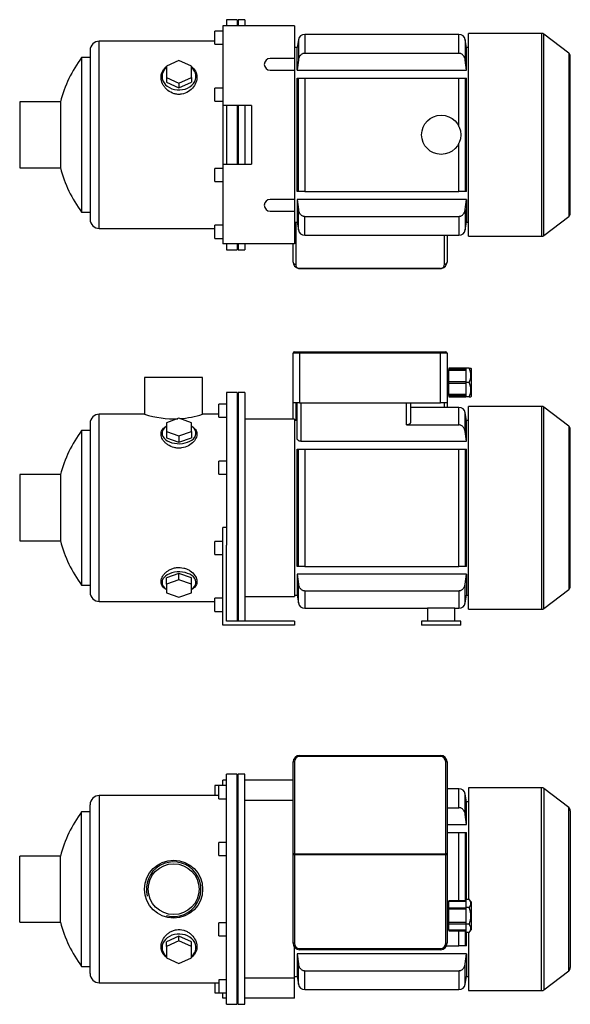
# Model space of a CAD drawing. Header units: millimetres. Extents: x 201 to 1173, y 16 to 792.
# Tile 1 of 2: x 201 to 624, y 37 to 792. Entities that reach past the tile are written whole.
import ezdxf

# ---------------------------------------------------------------- set-up
doc = ezdxf.new("R2010")
doc.units = ezdxf.units.MM
for name, color, linetype in [('1', 7, 'Continuous'), ('BASETTA_MEC_80_M', 7, 'Continuous'), ('CARCASSA_MEC_80-', 7, 'Continuous'), ('COPRIVENTOLA_MEC', 7, 'Continuous'), ('CORPO_MH_9_[2-3]', 7, 'Continuous'), ('FLANGIA_MOTORE_T', 7, 'Continuous'), ('PIEDINO_MEC_80_I', 7, 'Continuous'), ('STAFFA_3-5-9_INT', 7, 'Continuous')]:
    doc.layers.add(name, color=color, linetype=linetype)

# ---------------------------------------------------------------- blocks, each defined once
blk = doc.blocks.new('SE1')
at = {"layer": '1', "color": 7, "linetype": 'Continuous'}
for p, q in [((530.51, 116.11), (530.51, 116.62)), ((543.51, 116.62), (530.51, 116.62)), ((543.51, 116.11), (530.51, 116.11)), ((530.51, 111.12), (530.51, 116.11)), ((546.01, 117.82), (543.51, 117.82)), ((543.51, 117.82), (543.51, 114.65)), ((543.51, 114.65), (543.51, 111.47)), ((547.51, 115.85), (546, 117.83)), ((547.51, 115.85), (547.51, 94.39)), ((530.51, 110.18), (530.51, 111.12)), ((543.51, 111.12), (530.51, 111.12)), ((543.51, 110.18), (530.51, 110.18)), ((530.51, 100.06), (530.51, 110.18)), ((546.01, 111.47), (543.51, 111.47)), ((543.51, 111.47), (543.51, 105.12)), ((543.51, 100.06), (530.51, 100.06)), ((530.51, 99.12), (530.51, 100.06)), ((530.51, 94.13), (530.51, 99.12)), ((530.51, 99.12), (543.51, 99.12)), ((543.51, 105.12), (543.51, 98.77)), ((546.01, 98.77), (543.51, 98.77)), ((543.51, 98.77), (543.51, 95.59)), ((530.51, 94.13), (530.51, 93.62)), ((543.51, 94.13), (530.51, 94.13)), ((530.51, 93.62), (543.51, 93.62)), ((543.51, 95.59), (543.51, 92.42)), ((546.01, 92.42), (543.51, 92.42)), ((546, 92.41), (547.51, 94.39))]:
    blk.add_line(p, q, dxfattribs=at)
for points in [[(546.01, 111.47), (546.63, 112.29), (546.95, 113.03), (547.3, 113.85), (547.3, 114.65), (547.3, 115.44), (546.95, 116.26), (546.63, 117), (546.01, 117.82)], [(546.01, 98.77), (546.63, 100.41), (546.95, 101.89), (547.3, 103.53), (547.3, 105.1), (547.3, 106.69), (546.95, 108.35), (546.63, 109.83), (546.01, 111.47)], [(546.01, 92.42), (546.63, 93.24), (546.95, 93.98), (547.3, 94.8), (547.3, 95.6), (547.3, 96.38), (546.95, 97.21), (546.63, 97.95), (546.01, 98.77)]]:
    blk.add_open_spline(points, degree=2, knots=[0, 0, 0, 0.25, 0.25, 0.5, 0.5, 0.75, 0.75, 1, 1, 1], dxfattribs=at)
at = {"layer": 'BASETTA_MEC_80_M', "color": 7, "linetype": 'Continuous'}
for p, q in [((416.01, 228.12), (524.01, 228.12)), ((416.01, 228.12), (416.01, 227.28)), ((524.01, 227.28), (416.01, 227.28)), ((524.01, 228.12), (524.01, 227.28)), ((411.01, 152.59), (411.01, 223.12)), ((412.01, 223.28), (412.01, 152.74)), ((528.01, 152.74), (528.01, 223.28)), ((529.01, 223.12), (529.01, 152.59)), ((411.01, 151.96), (411.01, 152.59)), ((411.01, 84.12), (411.01, 151.96)), ((412.01, 151.96), (411.01, 151.96)), ((412.01, 152.74), (528.01, 152.74)), ((412.01, 152.74), (412.01, 151.96)), ((528.01, 151.96), (412.01, 151.96)), ((412.01, 151.96), (412.01, 84.12)), ((528.01, 151.96), (528.01, 152.74)), ((528.01, 84.12), (528.01, 151.96)), ((529.01, 151.96), (528.01, 151.96)), ((529.01, 152.59), (529.01, 151.96)), ((529.01, 151.96), (529.01, 84.12)), ((530.51, 112.62), (529.01, 112.62)), ((529.01, 97.62), (530.51, 97.62)), ((412.01, 84.12), (411.01, 84.12)), ((528.01, 84.12), (529.01, 84.12)), ((416.01, 80.12), (524.01, 80.12)), ((416.01, 80.12), (416.01, 79.12)), ((524.01, 79.12), (416.01, 79.12)), ((524.01, 80.12), (524.01, 79.12))]:
    blk.add_line(p, q, dxfattribs=at)
for centre, radius, start, end in [((416.01, 223.12), 5, 90, 180), ((416.01, 223.28), 4, 90, 180), ((524.01, 223.12), 5, 0, 90), ((524.01, 223.28), 4, 0, 90), ((416.01, 84.12), 5, 180, 270), ((416.01, 84.12), 4, 180, 270), ((524.01, 84.12), 4, 270, 0), ((524.01, 84.12), 5, 270, 0)]:
    blk.add_arc(centre, radius, start, end, dxfattribs=at)
for centre, major_axis, start_param, end_param in [((412.01, 223.12), (-1, 0), 4.712389, 6.283185), ((528.01, 223.12), (1, 0), 0, 1.570796), ((412.01, 152.59), (1, 0), 1.570796, 3.141593), ((528.01, 152.59), (1, 0), 0, 1.570796)]:
    blk.add_ellipse(centre, major_axis=major_axis, ratio=0.156434, start_param=start_param, end_param=end_param, dxfattribs=at)
at = {"layer": 'CARCASSA_MEC_80-', "color": 7, "linetype": 'Continuous'}
for p, q in [((538.05, 202.62), (529.01, 202.62)), ((538.05, 188.1), (538.05, 202.62)), ((542.97, 182.93), (542.97, 198.49)), ((544.01, 192.62), (542.97, 198.49)), ((544.01, 175.26), (544.01, 192.62)), ((545.51, 192.62), (544.01, 192.62)), ((529.01, 188.1), (538.05, 188.1)), ((544.01, 175.26), (542.97, 182.93)), ((529.01, 175.26), (544.01, 175.26)), ((529.01, 169.12), (538.05, 169.12)), ((538.05, 116.62), (538.05, 169.12)), ((538.05, 169.12), (542.97, 169.12)), ((542.97, 169.12), (544.01, 169.12)), ((542.97, 169.12), (542.97, 116.62)), ((544.01, 117.82), (544.01, 169.12)), ((538.05, 82.12), (538.05, 93.62)), ((542.97, 93.62), (542.97, 82.12)), ((544.01, 82.12), (544.01, 92.42)), ((544.01, 75.98), (414.01, 75.98)), ((414.01, 75.98), (414.01, 58.62)), ((528.59, 82.12), (538.05, 82.12)), ((542.97, 82.12), (538.05, 82.12)), ((544.01, 82.12), (542.97, 82.12)), ((542.97, 68.31), (544.01, 75.98)), ((544.01, 75.98), (544.01, 58.62)), ((415.04, 52.75), (415.04, 68.31)), ((542.97, 52.75), (542.97, 68.31)), ((419.97, 63.14), (538.05, 63.14)), ((419.97, 48.62), (419.97, 63.14)), ((538.05, 63.14), (538.05, 48.62)), ((412.01, 58.62), (414.01, 58.62)), ((414.01, 58.62), (415.04, 52.75)), ((542.97, 52.75), (544.01, 58.62)), ((544.01, 58.62), (545.51, 58.62)), ((419.97, 48.62), (538.05, 48.62))]:
    blk.add_line(p, q, dxfattribs=at)
for centre, start, end in [((538.05, 197.62), 10, 90), ((419.97, 53.62), 190, 270), ((538.05, 53.62), 270, 350)]:
    blk.add_arc(centre, 5, start, end, dxfattribs=at)
for points, knots in [([(542.97, 182.93), (542.88, 183.58), (542.72, 184.2), (542.34, 185.09), (542.19, 185.39), (541.85, 185.94), (541.66, 186.2), (541.24, 186.69), (541, 186.92), (540.49, 187.32), (540.22, 187.5), (539.79, 187.72), (539.64, 187.79), (539.33, 187.9), (539.18, 187.95), (538.7, 188.06), (538.38, 188.1), (538.05, 188.1)], [0, 0, 0, 0, 0.25, 0.25, 0.375, 0.375, 0.5, 0.5, 0.625, 0.625, 0.75, 0.75, 0.8125, 0.8125, 0.875, 0.875, 1, 1, 1, 1]), ([(415.04, 68.31), (415.13, 67.66), (415.3, 67.04), (415.67, 66.15), (415.82, 65.85), (416.16, 65.3), (416.35, 65.04), (416.77, 64.55), (417.01, 64.32), (417.52, 63.91), (417.79, 63.74), (418.23, 63.52), (418.38, 63.45), (418.68, 63.34), (418.84, 63.29), (419.31, 63.18), (419.64, 63.14), (419.97, 63.14)], [0, 0, 0, 0, 0.25, 0.25, 0.375, 0.375, 0.5, 0.5, 0.625, 0.625, 0.75, 0.75, 0.8125, 0.8125, 0.875, 0.875, 1, 1, 1, 1]), ([(538.05, 63.14), (538.38, 63.14), (538.7, 63.18), (539.32, 63.33), (539.63, 63.44), (540.21, 63.73), (540.49, 63.91), (541, 64.31), (541.23, 64.54), (541.66, 65.03), (541.85, 65.29), (542.19, 65.84), (542.33, 66.13), (542.59, 66.73), (542.69, 67.04), (542.86, 67.67), (542.93, 67.98), (542.97, 68.31)], [0, 0, 0, 0, 0.125, 0.125, 0.25, 0.25, 0.375, 0.375, 0.5, 0.5, 0.625, 0.625, 0.75, 0.75, 0.875, 0.875, 1, 1, 1, 1])]:
    blk.add_open_spline(points, degree=3, knots=knots, dxfattribs=at)
blk.add_open_spline([(414.01, 75.98), (414.34, 73.42), (414.69, 70.86), (415.04, 68.31)], degree=3, dxfattribs=at)
at = {"layer": 'COPRIVENTOLA_MEC', "color": 7, "linetype": 'Continuous'}
for p, q in [((545.51, 203.37), (545.51, 117.82)), ((601.49, 203.37), (545.51, 203.37)), ((601.49, 47.87), (601.49, 203.37)), ((603.32, 202.75), (603.32, 48.49)), ((622.33, 188.16), (603.32, 202.75)), ((622.33, 63.08), (622.33, 188.16)), ((623.51, 185.78), (623.51, 65.46)), ((545.51, 92.42), (545.51, 47.87)), ((603.32, 48.49), (622.33, 63.08)), ((545.51, 47.87), (601.49, 47.87))]:
    blk.add_line(p, q, dxfattribs=at)
for centre, start, end in [((601.49, 200.37), 52.5, 90), ((620.51, 185.78), 0, 52.5), ((620.51, 65.46), 307.5, 0), ((601.49, 50.87), 270, 307.5)]:
    blk.add_arc(centre, 3, start, end, dxfattribs=at)
at = {"layer": 'CORPO_MH_9_[2-3]', "color": 7, "linetype": 'Continuous'}
for p, q in [((360.01, 37.37), (360.01, 213.87)), ((368.01, 213.87), (360.01, 213.87)), ((368.01, 37.37), (368.01, 213.87)), ((354.01, 194.99), (354.01, 204.99)), ((360.01, 204.99), (354.01, 204.99)), ((262.41, 197.37), (262.41, 53.87)), ((354.01, 197.37), (262.41, 197.37)), ((255.41, 60.87), (255.41, 190.37)), ((354.01, 194.99), (360.01, 194.99)), ((248.85, 66.37), (248.85, 184.87)), ((255.41, 184.87), (248.85, 184.87)), ((354.01, 151.43), (354.01, 161.43)), ((360.01, 161.43), (354.01, 161.43)), ((201.41, 100.22), (201.41, 151.02)), ((232.69, 151.02), (201.41, 151.02)), ((232.69, 100.22), (232.69, 151.02)), ((354.01, 151.43), (360.01, 151.43)), ((201.41, 100.22), (232.69, 100.22)), ((354.01, 89.81), (354.01, 99.81)), ((360.01, 99.81), (354.01, 99.81)), ((323.51, 89.63), (314.01, 85.31)), ((323.51, 85.93), (314.01, 81.61)), ((314.01, 81.61), (314.01, 85.31)), ((333.01, 85.31), (323.51, 89.63)), ((323.51, 85.93), (323.51, 89.63)), ((333.01, 81.61), (323.51, 85.93)), ((333.01, 81.61), (333.01, 85.31)), ((354.01, 89.81), (360.01, 89.81)), ((314.01, 81.61), (314.01, 72.97)), ((333.01, 72.97), (333.01, 81.61)), ((314.01, 72.97), (323.51, 68.65)), ((323.51, 68.65), (333.01, 72.97)), ((248.85, 66.37), (255.41, 66.37)), ((262.41, 53.87), (354.01, 53.87)), ((354.01, 56.25), (354.01, 46.25)), ((360.01, 56.25), (354.01, 56.25)), ((354.01, 46.25), (360.01, 46.25)), ((360.01, 37.37), (368.01, 37.37))]:
    blk.add_line(p, q, dxfattribs=at)
for radius in [22.25, 19.48]:
    blk.add_circle((319.41, 125.62), radius, dxfattribs=at)
for centre, radius, start, end in [((262.41, 190.37), 7, 90, 180), ((329.41, 125.62), 100, 143.66538, 165.28566), ((319.41, 125.62), 20.95, 255, 195), ((329.41, 125.62), 100, 194.71434, 216.33462), ((262.41, 60.87), 7, 180, 270)]:
    blk.add_arc(centre, radius, start, end, dxfattribs=at)
for start_param, end_param in [(2.390244, 6.283185), (0, 0.751348)]:
    blk.add_ellipse((323.51, 80.98), major_axis=(-13, 0), ratio=0.788011, start_param=start_param, end_param=end_param, dxfattribs=at)
blk.add_open_spline([(314, 73.23), (313.64, 73.5), (313.3, 73.78), (312.42, 74.61), (311.92, 75.19), (310.64, 77.05), (310.1, 78.42), (309.65, 81.37), (309.75, 82.9), (310.59, 85.97), (311.32, 87.47), (312.87, 89.56), (313.45, 90.21), (314.75, 91.43), (315.47, 91.99), (317.03, 92.98), (317.86, 93.4), (319.61, 94.08), (320.55, 94.33), (323.37, 94.77), (325.34, 94.64), (328.07, 93.85), (328.96, 93.49), (330.61, 92.62), (331.38, 92.11), (333.52, 90.38), (334.67, 89.02), (336.37, 86.11), (336.92, 84.56), (337.36, 81.51), (337.26, 79.98), (336.43, 77.17), (335.68, 75.85), (334.18, 74.19), (333.63, 73.7), (333.03, 73.25)], degree=3, knots=[0.1389216, 0.1389216, 0.1389216, 0.1389216, 0.15625, 0.15625, 0.1875, 0.1875, 0.25, 0.25, 0.3125, 0.3125, 0.375, 0.375, 0.40625, 0.40625, 0.4375, 0.4375, 0.46875, 0.46875, 0.5, 0.5, 0.5625, 0.5625, 0.59375, 0.59375, 0.625, 0.625, 0.6875, 0.6875, 0.75, 0.75, 0.8125, 0.8125, 0.875, 0.875, 0.9041554, 0.9041554, 0.9041554, 0.9041554], dxfattribs=at)
at = {"layer": 'FLANGIA_MOTORE_T', "color": 7, "linetype": 'Continuous'}
for p, q in [((369.01, 212.37), (368.01, 212.37)), ((369.01, 37.37), (369.01, 213.87)), ((374.01, 213.87), (369.01, 213.87)), ((374.01, 37.37), (374.01, 213.87)), ((411.01, 193.62), (374.01, 193.62)), ((412.01, 57.62), (412.01, 81.12)), ((374.01, 57.62), (412.01, 57.62)), ((368.01, 38.87), (369.01, 38.87)), ((369.01, 37.37), (374.01, 37.37))]:
    blk.add_line(p, q, dxfattribs=at)
at = {"layer": 'STAFFA_3-5-9_INT', "color": 7, "linetype": 'Continuous'}
for p, q in [((351.01, 204.99), (351.01, 197.37)), ((354.01, 204.99), (351.01, 204.99)), ((360.01, 209.12), (357.01, 209.12)), ((357.01, 204.99), (357.01, 209.12)), ((411.01, 209.12), (374.01, 209.12)), ((351.01, 53.87), (351.01, 46.25)), ((412.01, 42.12), (412.01, 57.62)), ((351.01, 46.25), (354.01, 46.25)), ((357.01, 42.12), (357.01, 46.25)), ((360.01, 42.12), (357.01, 42.12)), ((412.01, 42.12), (374.01, 42.12))]:
    blk.add_line(p, q, dxfattribs=at)
blk = doc.blocks.new('SE2')
at = {"layer": '1', "color": 7, "linetype": 'Continuous'}
for p, q in [((530.51, 524.96), (530.51, 523.98)), ((543.51, 524.96), (530.51, 524.96)), ((530.51, 523.22), (530.51, 523.98)), ((543.51, 523.98), (530.51, 523.98)), ((543.51, 523.22), (530.51, 523.22)), ((530.51, 514.46), (530.51, 523.22)), ((546.01, 524.96), (543.51, 524.96)), ((543.51, 524.96), (543.51, 519.46)), ((546.01, 524.96), (547.3, 524.96)), ((547.51, 524.68), (547.3, 524.96)), ((547.51, 524.68), (547.51, 503.23)), ((530.51, 513.46), (530.51, 514.46)), ((543.51, 514.46), (530.51, 514.46)), ((530.51, 504.69), (530.51, 513.46)), ((530.51, 513.46), (543.51, 513.46)), ((543.51, 519.46), (543.51, 513.96)), ((546.01, 513.96), (543.51, 513.96)), ((543.51, 513.96), (543.51, 508.46)), ((543.51, 508.46), (543.51, 502.96)), ((543.51, 504.69), (530.51, 504.69)), ((530.51, 503.93), (530.51, 504.69)), ((530.51, 503.93), (530.51, 502.96)), ((530.51, 503.93), (543.51, 503.93)), ((530.51, 502.96), (543.51, 502.96)), ((546.01, 502.96), (543.51, 502.96)), ((546.01, 502.96), (547.3, 502.96)), ((547.3, 502.95), (547.51, 503.23))]:
    blk.add_line(p, q, dxfattribs=at)
for centre in [(534.78, 519.46), (534.78, 508.46)]:
    blk.add_arc(centre, 12.5, 333.89139, 26.10861, dxfattribs=at)
at = {"layer": 'BASETTA_MEC_80_M', "color": 7, "linetype": 'Continuous'}
for p, q in [((411.01, 498.46), (411.01, 536.46)), ((416.01, 536.46), (411.01, 536.46)), ((412.01, 537.46), (416.01, 537.46)), ((416.01, 537.46), (524.01, 537.46)), ((416.01, 537.46), (416.01, 536.46)), ((416.01, 536.46), (416.01, 498.46)), ((524.01, 536.46), (416.01, 536.46)), ((524.01, 537.46), (528.01, 537.46)), ((524.01, 537.46), (524.01, 536.46)), ((524.01, 498.46), (524.01, 536.46)), ((529.01, 536.46), (524.01, 536.46)), ((529.01, 536.46), (529.01, 498.46)), ((530.51, 521.46), (529.01, 521.46)), ((529.01, 506.46), (530.51, 506.46)), ((416.01, 498.46), (411.01, 498.46)), ((411.01, 485.96), (411.01, 498.46)), ((413.01, 498.46), (413.01, 484.96)), ((416.01, 498.46), (524.01, 498.46)), ((529.01, 498.46), (524.01, 498.46)), ((527.01, 494.96), (527.01, 498.46)), ((529.01, 498.46), (529.01, 494.96))]:
    blk.add_line(p, q, dxfattribs=at)
for centre, start, end in [((412.01, 536.46), 90, 180), ((528.01, 536.46), 0, 90)]:
    blk.add_arc(centre, 1, start, end, dxfattribs=at)
at = {"layer": 'CARCASSA_MEC_80-', "color": 7, "linetype": 'Continuous'}
for p, q in [((414.01, 471.33), (414.01, 498.46)), ((417.01, 498.46), (417.01, 468.92)), ((498.01, 481.49), (498.01, 498.46)), ((501.01, 498.46), (501.01, 483.45)), ((538.05, 494.96), (501.01, 494.96)), ((538.05, 481.49), (538.05, 494.96)), ((542.97, 476.42), (542.97, 490.83)), ((544.01, 484.96), (542.97, 490.83)), ((414.01, 484.96), (412.01, 484.96)), ((544.01, 468.92), (544.01, 484.96)), ((545.51, 484.96), (544.01, 484.96)), ((498.01, 481.49), (538.05, 481.49)), ((544.01, 468.92), (542.97, 476.42)), ((417.01, 468.92), (544.01, 468.92)), ((414.01, 372.96), (414.01, 462.96)), ((414.01, 462.96), (415.04, 462.96)), ((415.04, 372.96), (415.04, 462.96)), ((415.04, 462.96), (419.97, 462.96)), ((419.97, 462.96), (538.05, 462.96)), ((419.97, 462.96), (419.97, 372.96)), ((538.05, 372.96), (538.05, 462.96)), ((538.05, 462.96), (542.97, 462.96)), ((542.97, 462.96), (544.01, 462.96)), ((542.97, 462.96), (542.97, 372.96)), ((544.01, 372.96), (544.01, 462.96)), ((415.04, 372.96), (414.01, 372.96)), ((419.97, 372.96), (415.04, 372.96)), ((419.97, 372.96), (538.05, 372.96)), ((542.97, 372.96), (538.05, 372.96)), ((544.01, 372.96), (542.97, 372.96)), ((544.01, 367), (414.01, 367)), ((414.01, 367), (414.01, 350.96)), ((414.01, 367), (415.04, 359.5)), ((542.97, 359.5), (544.01, 367)), ((544.01, 367), (544.01, 350.96)), ((415.04, 345.09), (415.04, 359.5)), ((542.97, 345.09), (542.97, 359.5)), ((412.01, 350.96), (414.01, 350.96)), ((414.01, 350.96), (415.04, 345.09)), ((419.97, 354.42), (538.05, 354.42)), ((419.97, 354.42), (419.97, 340.96)), ((538.05, 354.42), (538.05, 340.96)), ((542.97, 345.09), (544.01, 350.96)), ((544.01, 350.96), (545.51, 350.96)), ((419.97, 340.96), (514.01, 340.96)), ((535.01, 340.96), (538.05, 340.96))]:
    blk.add_line(p, q, dxfattribs=at)
for centre, radius, start, end in [((538.05, 489.96), 5, 10, 90), ((419.97, 345.96), 5, 190, 270), ((524.51, 264.14), 77.01, 85.9047, 94.0953), ((538.05, 345.96), 5, 270, 350)]:
    blk.add_arc(centre, radius, start, end, dxfattribs=at)
for points, knots in [([(501.01, 483.45), (501.01, 483.22), (500.94, 482.99), (500.74, 482.66), (500.66, 482.55), (500.46, 482.34), (500.35, 482.24), (500.09, 482.05), (499.94, 481.96), (499.62, 481.81), (499.44, 481.74), (499.06, 481.62), (498.86, 481.57), (498.44, 481.51), (498.23, 481.49), (498.01, 481.49)], [0, 0, 0, 0, 0.25, 0.25, 0.375, 0.375, 0.5, 0.5, 0.625, 0.625, 0.75, 0.75, 0.875, 0.875, 1, 1, 1, 1]), ([(542.97, 476.42), (542.88, 477.06), (542.71, 477.67), (542.33, 478.55), (542.18, 478.84), (541.84, 479.39), (541.65, 479.64), (541.22, 480.12), (540.99, 480.35), (540.48, 480.74), (540.21, 480.91), (539.77, 481.12), (539.62, 481.19), (539.32, 481.3), (539.16, 481.34), (538.7, 481.45), (538.37, 481.49), (538.05, 481.49)], [0, 0, 0, 0, 0.25, 0.25, 0.375, 0.375, 0.5, 0.5, 0.625, 0.625, 0.75, 0.75, 0.8125, 0.8125, 0.875, 0.875, 1, 1, 1, 1]), ([(417.01, 468.92), (416.78, 468.92), (416.56, 468.94), (416.13, 469.02), (415.92, 469.08), (415.54, 469.24), (415.36, 469.33), (415.04, 469.53), (414.9, 469.64), (414.64, 469.87), (414.53, 470), (414.34, 470.25), (414.26, 470.38), (414.13, 470.65), (414.09, 470.79), (414.02, 471.06), (414.01, 471.19), (414.01, 471.33)], [0, 0, 0, 0, 0.125, 0.125, 0.25, 0.25, 0.375, 0.375, 0.5, 0.5, 0.625, 0.625, 0.75, 0.75, 0.875, 0.875, 1, 1, 1, 1]), ([(415.04, 359.5), (415.13, 358.86), (415.3, 358.24), (415.68, 357.36), (415.83, 357.07), (416.17, 356.53), (416.36, 356.27), (416.79, 355.79), (417.03, 355.57), (417.54, 355.17), (417.81, 355), (418.24, 354.79), (418.39, 354.73), (418.7, 354.62), (418.85, 354.57), (419.32, 354.46), (419.64, 354.42), (419.97, 354.42)], [0, 0, 0, 0, 0.25, 0.25, 0.375, 0.375, 0.5, 0.5, 0.625, 0.625, 0.75, 0.75, 0.8125, 0.8125, 0.875, 0.875, 1, 1, 1, 1]), ([(538.05, 354.42), (538.37, 354.42), (538.69, 354.46), (539.31, 354.61), (539.62, 354.72), (540.2, 355), (540.47, 355.17), (540.98, 355.56), (541.21, 355.78), (541.64, 356.26), (541.84, 356.52), (542.18, 357.07), (542.33, 357.35), (542.58, 357.94), (542.69, 358.24), (542.86, 358.86), (542.93, 359.18), (542.97, 359.5)], [0, 0, 0, 0, 0.125, 0.125, 0.25, 0.25, 0.375, 0.375, 0.5, 0.5, 0.625, 0.625, 0.75, 0.75, 0.875, 0.875, 1, 1, 1, 1])]:
    blk.add_open_spline(points, degree=3, knots=knots, dxfattribs=at)
at = {"layer": 'COPRIVENTOLA_MEC', "color": 7, "linetype": 'Continuous'}
for p, q in [((545.51, 340.21), (545.51, 495.71)), ((601.49, 495.71), (545.51, 495.71)), ((601.49, 495.71), (601.49, 340.21)), ((603.32, 340.83), (603.32, 495.09)), ((622.33, 480.49), (603.32, 495.09)), ((622.33, 480.49), (622.33, 355.42)), ((623.51, 357.8), (623.51, 478.11)), ((603.32, 340.83), (622.33, 355.42)), ((545.51, 340.21), (601.49, 340.21))]:
    blk.add_line(p, q, dxfattribs=at)
for centre, start, end in [((601.49, 492.71), 52.5, 90), ((620.51, 478.11), 0, 52.5), ((620.51, 357.8), 307.5, 0), ((601.49, 343.21), 270, 307.5)]:
    blk.add_arc(centre, 3, start, end, dxfattribs=at)
at = {"layer": 'CORPO_MH_9_[2-3]', "color": 7, "linetype": 'Continuous'}
for p, q in [((341.66, 517.96), (297.16, 517.96)), ((297.16, 517.96), (297.16, 489.7)), ((341.66, 489.71), (341.66, 517.96)), ((360.01, 506.21), (360.01, 389.4)), ((368.01, 506.21), (360.01, 506.21)), ((368.01, 506.21), (368.01, 330.96)), ((354.01, 487.33), (354.01, 497.33)), ((360.01, 497.33), (354.01, 497.33)), ((262.41, 346.21), (262.41, 489.71)), ((297.18, 489.71), (262.41, 489.71)), ((323.51, 486.57), (314.01, 483.19)), ((314.01, 483.19), (314.01, 476.44)), ((333.01, 483.19), (323.51, 486.57)), ((333.01, 476.44), (333.01, 483.19)), ((354.01, 489.71), (341.66, 489.71)), ((354.01, 487.33), (360.01, 487.33)), ((248.85, 477.21), (248.85, 358.71)), ((255.41, 477.21), (248.85, 477.21)), ((255.41, 482.71), (255.41, 353.21)), ((314.01, 476.44), (314.01, 471.71)), ((314.01, 476.44), (323.51, 473.06)), ((323.51, 473.06), (333.01, 476.44)), ((333.01, 476.44), (333.01, 471.71)), ((314.01, 471.71), (323.51, 468.33)), ((323.51, 473.06), (323.51, 468.33)), ((323.51, 468.33), (333.01, 471.71)), ((354.01, 443.76), (354.01, 453.76)), ((360.01, 453.76), (354.01, 453.76)), ((201.41, 443.36), (201.41, 392.56)), ((232.69, 443.36), (201.41, 443.36)), ((232.69, 443.36), (232.69, 392.56)), ((354.01, 443.76), (360.01, 443.76)), ((201.41, 392.56), (232.69, 392.56)), ((323.51, 367.58), (314.01, 364.2)), ((314.01, 359.48), (314.01, 364.2)), ((323.51, 362.85), (314.01, 359.48)), ((333.01, 364.2), (323.51, 367.58)), ((323.51, 362.85), (323.51, 367.58)), ((333.01, 359.48), (323.51, 362.85)), ((333.01, 359.48), (333.01, 364.2)), ((248.85, 358.71), (255.41, 358.71)), ((314.01, 359.48), (314.01, 352.72)), ((333.01, 352.72), (333.01, 359.48)), ((314.01, 352.72), (323.51, 349.35)), ((323.51, 349.35), (333.01, 352.72)), ((262.41, 346.21), (351.01, 346.21))]:
    blk.add_line(p, q, dxfattribs=at)
for centre, radius, start, end in [((262.41, 482.71), 7, 90, 180), ((319.41, 557.85), 71.69, 251.91823, 272.61723), ((319.41, 557.85), 71.69, 273.78942, 288.08177), ((329.41, 417.96), 100, 143.66538, 165.28566), ((329.41, 417.96), 100, 194.71434, 216.33462), ((262.41, 353.21), 7, 180, 270)]:
    blk.add_arc(centre, radius, start, end, dxfattribs=at)
for centre, start_param, end_param in [((323.51, 475.09), 0, 3.892941), ((323.51, 475.09), 5.531837, 6.283185), ((323.51, 360.83), 2.390244, 6.283185), ((323.51, 360.83), 0, 0.751348)]:
    blk.add_ellipse(centre, major_axis=(-13, 0), ratio=0.615661, start_param=start_param, end_param=end_param, dxfattribs=at)
for points, knots in [([(325.49, 463.81), (324.53, 463.68), (323.58, 463.65), (321.69, 463.76), (320.73, 463.9), (318, 464.58), (316.32, 465.36), (314.2, 466.79), (313.56, 467.32), (312.42, 468.43), (311.92, 469), (310.64, 470.8), (310.1, 472.03), (309.65, 474.47), (309.75, 475.63), (310.59, 477.79), (311.32, 478.74), (312.84, 479.97), (313.38, 480.32), (313.98, 480.64)], [0, 0, 0, 0, 0.03125, 0.03125, 0.0625, 0.0625, 0.125, 0.125, 0.15625, 0.15625, 0.1875, 0.1875, 0.25, 0.25, 0.3125, 0.3125, 0.375, 0.375, 0.4043708, 0.4043708, 0.4043708, 0.4043708]), ([(333.03, 480.64), (334.03, 480.11), (334.86, 479.48), (336.37, 477.88), (336.92, 476.83), (337.36, 474.58), (337.26, 473.35), (336.43, 470.91), (335.68, 469.67), (333.63, 467.39), (332.3, 466.32), (329.2, 464.67), (327.4, 464.05), (325.49, 463.81)], [0.6394434, 0.6394434, 0.6394434, 0.6394434, 0.6875, 0.6875, 0.75, 0.75, 0.8125, 0.8125, 0.875, 0.875, 0.9375, 0.9375, 1, 1, 1, 1]), ([(314, 355.26), (313.64, 355.46), (313.3, 355.66), (312.42, 356.26), (311.92, 356.68), (310.64, 358.05), (310.1, 359.08), (309.65, 361.35), (309.75, 362.55), (310.59, 365.01), (311.32, 366.23), (312.87, 367.96), (313.45, 368.5), (314.75, 369.52), (315.47, 370), (317.03, 370.83), (317.86, 371.19), (319.61, 371.76), (320.55, 371.98), (323.37, 372.36), (325.34, 372.24), (328.07, 371.57), (328.96, 371.26), (330.61, 370.52), (331.38, 370.09), (333.52, 368.65), (334.67, 367.51), (336.37, 365.13), (336.92, 363.87), (337.36, 361.46), (337.26, 360.27), (336.43, 358.14), (335.68, 357.16), (334.18, 355.95), (333.63, 355.6), (333.03, 355.28)], [0.1389216, 0.1389216, 0.1389216, 0.1389216, 0.15625, 0.15625, 0.1875, 0.1875, 0.25, 0.25, 0.3125, 0.3125, 0.375, 0.375, 0.40625, 0.40625, 0.4375, 0.4375, 0.46875, 0.46875, 0.5, 0.5, 0.5625, 0.5625, 0.59375, 0.59375, 0.625, 0.625, 0.6875, 0.6875, 0.75, 0.75, 0.8125, 0.8125, 0.875, 0.875, 0.9041554, 0.9041554, 0.9041554, 0.9041554])]:
    blk.add_open_spline(points, degree=3, knots=knots, dxfattribs=at)
at = {"layer": 'FLANGIA_MOTORE_T', "color": 7, "linetype": 'Continuous'}
for p, q in [((369.01, 506.21), (369.01, 330.96)), ((374.01, 506.21), (369.01, 506.21)), ((374.01, 506.21), (374.01, 330.96)), ((369.01, 504.71), (368.01, 504.71)), ((412.01, 485.96), (374.01, 485.96)), ((412.01, 485.96), (412.01, 349.96)), ((374.01, 349.96), (412.01, 349.96)), ((368.01, 331.21), (369.01, 331.21))]:
    blk.add_line(p, q, dxfattribs=at)
at = {"layer": 'PIEDINO_MEC_80_I', "color": 7, "linetype": 'Continuous'}
for p, q in [((535.01, 340.96), (514.01, 340.96)), ((514.01, 340.96), (514.01, 330.96)), ((535.01, 330.96), (535.01, 340.96)), ((539.51, 330.96), (509.51, 330.96)), ((509.51, 330.96), (509.51, 327.96)), ((539.51, 327.96), (509.51, 327.96)), ((539.51, 327.96), (539.51, 330.96))]:
    blk.add_line(p, q, dxfattribs=at)
at = {"layer": 'STAFFA_3-5-9_INT', "color": 7, "linetype": 'Continuous'}
for p, q in [((357.01, 327.96), (357.01, 402.96)), ((360.01, 402.96), (357.01, 402.96)), ((351.01, 382.15), (351.01, 392.15)), ((357.01, 392.15), (351.01, 392.15)), ((360.01, 330.96), (360.01, 389.4)), ((351.01, 382.15), (357.01, 382.15)), ((351.01, 338.59), (351.01, 348.59)), ((357.01, 348.59), (351.01, 348.59)), ((351.01, 338.59), (357.01, 338.59)), ((412.01, 327.96), (357.01, 327.96)), ((412.01, 330.96), (360.01, 330.96)), ((412.01, 330.96), (412.01, 327.96))]:
    blk.add_line(p, q, dxfattribs=at)
blk = doc.blocks.new('SE3')
at = {"layer": 'BASETTA_MEC_80_M', "color": 7, "linetype": 'Continuous'}
for p, q in [((413.01, 636.86), (413.01, 604.59)), ((527.01, 604.59), (527.01, 626.86)), ((529.01, 626.86), (529.01, 606.36)), ((411.01, 606.36), (411.01, 620.36)), ((415.54, 601.4), (415.16, 601.43)), ((415.54, 601.4), (524.48, 601.4)), ((524.01, 601.36), (416.01, 601.36)), ((524.85, 601.43), (524.48, 601.4))]:
    blk.add_line(p, q, dxfattribs=at)
for centre, radius, start, end in [((416.01, 606.36), 5, 180, 260.25299), ((416.18, 604.51), 3.18, 178.53632, 258.24971), ((523.83, 604.51), 3.18, 281.75029, 1.46368), ((524.01, 606.36), 5, 279.74701, 0), ((416.01, 606.36), 5, 260.25299, 270), ((524.01, 606.36), 5, 270, 279.74701)]:
    blk.add_arc(centre, radius, start, end, dxfattribs=at)
for centre, major_axis, start_param, end_param in [((413.01, 606.36), (2, 0), 3.141593, 4.712389), ((527.01, 606.36), (-2, 0), 1.570796, 3.141593)]:
    blk.add_ellipse(centre, major_axis=major_axis, ratio=0.884615, start_param=start_param, end_param=end_param, dxfattribs=at)
at = {"layer": 'CARCASSA_MEC_80-', "color": 7, "linetype": 'Continuous'}
for p, q in [((419.97, 780.86), (419.97, 766.34)), ((538.05, 780.86), (419.97, 780.86)), ((538.05, 766.34), (538.05, 780.86)), ((414.01, 770.86), (412.01, 770.86)), ((415.04, 776.72), (414.01, 770.86)), ((414.01, 753.49), (414.01, 770.86)), ((415.04, 776.72), (415.04, 761.17)), ((542.97, 776.72), (542.97, 761.17)), ((544.01, 770.86), (542.97, 776.72)), ((544.01, 753.49), (544.01, 770.86)), ((545.51, 770.86), (544.01, 770.86)), ((419.97, 766.34), (538.05, 766.34)), ((544.01, 753.49), (542.97, 761.17)), ((414.01, 753.49), (544.01, 753.49)), ((414.01, 660.36), (414.01, 747.36)), ((414.01, 747.36), (415.04, 747.36)), ((415.04, 660.36), (415.04, 747.36)), ((415.04, 747.36), (419.97, 747.36)), ((419.97, 747.36), (538.05, 747.36)), ((419.97, 747.36), (419.97, 660.36)), ((538.05, 710.31), (538.05, 747.36)), ((538.05, 747.36), (542.97, 747.36)), ((542.97, 747.36), (544.01, 747.36)), ((542.97, 747.36), (542.97, 660.36)), ((544.01, 660.36), (544.01, 747.36)), ((538.05, 660.36), (538.05, 697.4)), ((415.04, 660.36), (414.01, 660.36)), ((419.97, 660.36), (415.04, 660.36)), ((419.97, 660.36), (538.05, 660.36)), ((542.97, 660.36), (538.05, 660.36)), ((544.01, 660.36), (542.97, 660.36)), ((544.01, 654.22), (414.01, 654.22)), ((414.01, 654.22), (414.01, 636.86)), ((414.01, 654.22), (415.04, 646.54)), ((542.97, 646.54), (544.01, 654.22)), ((544.01, 654.22), (544.01, 636.86)), ((415.04, 630.99), (415.04, 646.54)), ((542.97, 646.54), (542.97, 630.99)), ((412.01, 636.86), (414.01, 636.86)), ((414.01, 636.86), (415.04, 630.99)), ((419.97, 641.37), (538.05, 641.37)), ((419.97, 626.86), (419.97, 641.37)), ((538.05, 641.37), (538.05, 626.86)), ((542.97, 630.99), (544.01, 636.86)), ((544.01, 636.86), (545.51, 636.86)), ((419.97, 626.86), (538.05, 626.86))]:
    blk.add_line(p, q, dxfattribs=at)
for centre, start, end in [((419.97, 775.86), 90, 170), ((538.05, 775.86), 10, 90), ((419.97, 631.86), 190, 270), ((538.05, 631.86), 270, 350)]:
    blk.add_arc(centre, 5, start, end, dxfattribs=at)
for points, knots in [([(419.97, 766.34), (419.64, 766.34), (419.32, 766.3), (418.69, 766.15), (418.38, 766.03), (417.8, 765.74), (417.53, 765.57), (417.02, 765.16), (416.78, 764.94), (416.36, 764.45), (416.17, 764.18), (415.83, 763.63), (415.68, 763.34), (415.43, 762.75), (415.32, 762.44), (415.15, 761.81), (415.09, 761.49), (415.04, 761.17)], [0, 0, 0, 0, 0.125, 0.125, 0.25, 0.25, 0.375, 0.375, 0.5, 0.5, 0.625, 0.625, 0.75, 0.75, 0.875, 0.875, 1, 1, 1, 1]), ([(542.97, 761.17), (542.88, 761.82), (542.72, 762.44), (542.34, 763.33), (542.19, 763.62), (541.85, 764.18), (541.66, 764.44), (541.24, 764.93), (541, 765.16), (540.49, 765.56), (540.22, 765.74), (539.79, 765.96), (539.64, 766.02), (539.33, 766.13), (539.18, 766.18), (538.7, 766.3), (538.38, 766.34), (538.05, 766.34)], [0, 0, 0, 0, 0.25, 0.25, 0.375, 0.375, 0.5, 0.5, 0.625, 0.625, 0.75, 0.75, 0.8125, 0.8125, 0.875, 0.875, 1, 1, 1, 1]), ([(415.04, 646.54), (415.13, 645.9), (415.3, 645.27), (415.67, 644.38), (415.82, 644.09), (416.16, 643.53), (416.35, 643.27), (416.77, 642.78), (417.01, 642.55), (417.52, 642.15), (417.79, 641.97), (418.23, 641.75), (418.38, 641.69), (418.68, 641.58), (418.84, 641.53), (419.31, 641.41), (419.64, 641.37), (419.97, 641.37)], [0, 0, 0, 0, 0.25, 0.25, 0.375, 0.375, 0.5, 0.5, 0.625, 0.625, 0.75, 0.75, 0.8125, 0.8125, 0.875, 0.875, 1, 1, 1, 1]), ([(538.05, 641.37), (538.38, 641.37), (538.7, 641.41), (539.32, 641.56), (539.63, 641.68), (540.21, 641.97), (540.49, 642.14), (541, 642.55), (541.23, 642.77), (541.66, 643.26), (541.85, 643.53), (542.19, 644.08), (542.33, 644.37), (542.59, 644.97), (542.69, 645.28), (542.86, 645.9), (542.93, 646.22), (542.97, 646.54)], [0, 0, 0, 0, 0.125, 0.125, 0.25, 0.25, 0.375, 0.375, 0.5, 0.5, 0.625, 0.625, 0.75, 0.75, 0.875, 0.875, 1, 1, 1, 1])]:
    blk.add_open_spline(points, degree=3, knots=knots, dxfattribs=at)
blk.add_open_spline([(415.04, 761.17), (414.69, 758.61), (414.34, 756.05), (414.01, 753.49)], degree=3, dxfattribs=at)
at = {"layer": 'COPRIVENTOLA_MEC', "color": 7, "linetype": 'Continuous'}
for p, q in [((545.51, 626.11), (545.51, 781.61)), ((601.49, 781.61), (545.51, 781.61)), ((601.49, 781.61), (601.49, 626.11)), ((603.32, 626.73), (603.32, 780.99)), ((622.33, 766.39), (603.32, 780.99)), ((622.33, 766.39), (622.33, 641.32)), ((623.51, 643.7), (623.51, 764.01)), ((603.32, 626.73), (622.33, 641.32)), ((545.51, 626.11), (601.49, 626.11))]:
    blk.add_line(p, q, dxfattribs=at)
for centre, start, end in [((601.49, 778.61), 52.5, 90), ((620.51, 764.01), 0, 52.5), ((620.51, 643.7), 307.5, 0), ((601.49, 629.11), 270, 307.5)]:
    blk.add_arc(centre, 3, start, end, dxfattribs=at)
at = {"layer": 'CORPO_MH_9_[2-3]', "color": 7, "linetype": 'Continuous'}
for p, q in [((360.01, 792.11), (360.01, 787.36)), ((368.01, 792.11), (360.01, 792.11)), ((368.01, 792.11), (368.01, 787.36)), ((262.41, 632.11), (262.41, 775.61)), ((351.01, 775.61), (262.41, 775.61)), ((248.85, 763.11), (248.85, 644.61)), ((255.41, 763.11), (248.85, 763.11)), ((255.41, 768.61), (255.41, 639.11)), ((323.51, 760.83), (314.01, 756.51)), ((314.01, 756.51), (314.01, 747.86)), ((333.01, 756.51), (323.51, 760.83)), ((333.01, 747.86), (333.01, 756.51)), ((314.01, 747.86), (314.01, 744.17)), ((314.01, 747.86), (323.51, 743.54)), ((323.51, 743.54), (333.01, 747.86)), ((333.01, 747.86), (333.01, 744.17)), ((314.01, 744.17), (323.51, 739.85)), ((323.51, 739.85), (333.01, 744.17)), ((323.51, 743.54), (323.51, 739.85)), ((201.41, 729.26), (201.41, 678.46)), ((232.69, 729.26), (201.41, 729.26)), ((232.69, 729.26), (232.69, 678.46)), ((360.01, 726.36), (360.01, 681.36)), ((368.01, 726.36), (368.01, 681.36)), ((201.41, 678.46), (232.69, 678.46)), ((248.85, 644.61), (255.41, 644.61)), ((262.41, 632.11), (351.01, 632.11)), ((360.01, 620.36), (360.01, 615.61)), ((368.01, 620.36), (368.01, 615.61)), ((360.01, 615.61), (368.01, 615.61))]:
    blk.add_line(p, q, dxfattribs=at)
for centre, radius, start, end in [((262.41, 768.61), 7, 90, 180), ((329.41, 703.86), 100, 143.66538, 165.28566), ((329.41, 703.86), 100, 194.71434, 216.33462), ((262.41, 639.11), 7, 180, 270)]:
    blk.add_arc(centre, radius, start, end, dxfattribs=at)
for start_param, end_param in [(0, 3.892941), (5.531837, 6.283185)]:
    blk.add_ellipse((323.51, 748.49), major_axis=(-13, 0), ratio=0.788011, start_param=start_param, end_param=end_param, dxfattribs=at)
for points, knots in [([(325.49, 734.99), (324.53, 734.84), (323.58, 734.8), (321.69, 734.93), (320.73, 735.1), (318, 735.9), (316.32, 736.81), (314.2, 738.52), (313.56, 739.16), (312.42, 740.49), (311.92, 741.18), (310.64, 743.38), (310.1, 744.91), (309.65, 747.99), (309.75, 749.48), (310.59, 752.32), (311.32, 753.61), (312.84, 755.29), (313.38, 755.78), (313.98, 756.23)], [0, 0, 0, 0, 0.03125, 0.03125, 0.0625, 0.0625, 0.125, 0.125, 0.15625, 0.15625, 0.1875, 0.1875, 0.25, 0.25, 0.3125, 0.3125, 0.375, 0.375, 0.4043708, 0.4043708, 0.4043708, 0.4043708]), ([(333.03, 756.23), (334.03, 755.48), (334.86, 754.62), (336.37, 752.44), (336.92, 751.04), (337.36, 748.12), (337.26, 746.56), (336.43, 743.52), (335.68, 741.99), (333.63, 739.23), (332.3, 737.96), (329.2, 736), (327.4, 735.28), (325.49, 734.99)], [0.6394434, 0.6394434, 0.6394434, 0.6394434, 0.6875, 0.6875, 0.75, 0.75, 0.8125, 0.8125, 0.875, 0.875, 0.9375, 0.9375, 1, 1, 1, 1])]:
    blk.add_open_spline(points, degree=3, knots=knots, dxfattribs=at)
at = {"layer": 'FLANGIA_MOTORE_T', "color": 7, "linetype": 'Continuous'}
for p, q in [((369.01, 790.61), (368.01, 790.61)), ((369.01, 792.11), (369.01, 787.36)), ((374.01, 792.11), (369.01, 792.11)), ((374.01, 792.11), (374.01, 787.36)), ((412.01, 762.36), (412.01, 753.36)), ((369.01, 726.36), (369.01, 681.36)), ((374.01, 726.36), (374.01, 681.36)), ((412.01, 654.36), (412.01, 645.36)), ((369.01, 620.36), (369.01, 615.61)), ((374.01, 620.36), (374.01, 615.61)), ((368.01, 617.11), (369.01, 617.11)), ((369.01, 615.61), (374.01, 615.61))]:
    blk.add_line(p, q, dxfattribs=at)
at = {"layer": 'PIEDINO_MEC_80_I', "color": 7, "linetype": 'Continuous'}
blk.add_circle((524.51, 703.86), 15, dxfattribs=at)
at = {"layer": 'STAFFA_3-5-9_INT', "color": 7, "linetype": 'Continuous'}
for p, q in [((412.01, 787.36), (357.01, 787.36)), ((357.01, 787.36), (357.01, 726.36)), ((412.01, 787.36), (412.01, 762.36)), ((351.01, 773.23), (351.01, 783.23)), ((357.01, 783.23), (351.01, 783.23)), ((351.01, 773.23), (357.01, 773.23)), ((412.01, 762.36), (393.41, 762.36)), ((393.41, 753.36), (412.01, 753.36)), ((412.01, 753.36), (412.01, 654.36)), ((351.01, 729.66), (351.01, 739.66)), ((357.01, 739.66), (351.01, 739.66)), ((351.01, 729.66), (357.01, 729.66)), ((357.01, 726.36), (357.01, 681.36)), ((379.01, 726.36), (357.01, 726.36)), ((379.01, 726.36), (379.01, 681.36)), ((357.01, 681.36), (357.01, 620.36)), ((357.01, 681.36), (379.01, 681.36)), ((351.01, 668.05), (351.01, 678.05)), ((357.01, 678.05), (351.01, 678.05)), ((351.01, 668.05), (357.01, 668.05)), ((412.01, 654.36), (393.41, 654.36)), ((393.41, 645.36), (412.01, 645.36)), ((412.01, 645.36), (412.01, 620.36)), ((351.01, 624.48), (351.01, 634.48)), ((357.01, 634.48), (351.01, 634.48)), ((351.01, 624.48), (357.01, 624.48)), ((412.01, 620.36), (357.01, 620.36))]:
    blk.add_line(p, q, dxfattribs=at)
for centre in [(393.41, 757.86), (393.41, 649.86)]:
    blk.add_arc(centre, 4.5, 90, 270, dxfattribs=at)

msp = doc.modelspace()

# ---------------------------------------------------------------- block references
for name in ['SE3', 'SE2', 'SE1']:
    msp.add_blockref(name, (0, 0))

doc.saveas('drawing.dxf')
